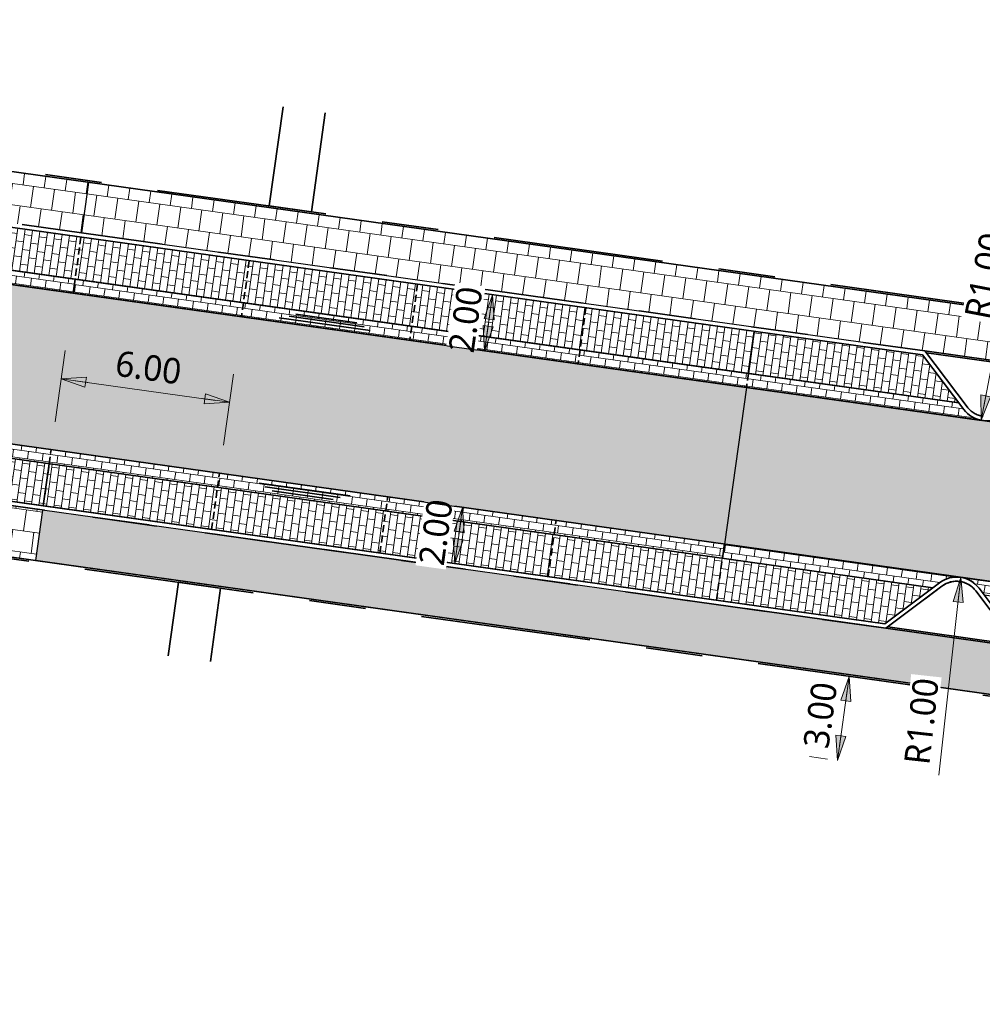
# Model space of a CAD drawing. Header units: metres. Extents: x 253823 to 255319, y 593130 to 593771.
# Tile 29 of 37: x 254113 to 254147, y 593374 to 593409. Entities that reach past the tile are written whole.
import ezdxf

# ---------------------------------------------------------------- set-up
doc = ezdxf.new("R2010")
doc.units = ezdxf.units.M
for name, pattern in [('DASHED2', [0.375, 0.25, -0.125]), ('VH-OPSLUITBAND_60X200', [12, 6, -2, 2, -2]), ('VH-TROTTOIRBAND_130-150', [15, 5, -2, 2, -2, 2, -2])]:
    doc.linetypes.add(name, pattern=pattern)
doc.layers.add('HULPLIJN ARCERING', color=6, linetype='Continuous', plot=False)
for name, color, linetype, lineweight in [('N-WE-VH-GOOT_BSS-G', 170, 'Continuous', 35), ('N-WE-VH-KANTOPSLUITING_OPSLUITBAND_60X200-G', 150, 'VH-OPSLUITBAND_60X200', 35), ('N-WE-VH-KANTOPSLUITING_TROTTOIRBAND_130 150-G', 210, 'VH-TROTTOIRBAND_130-150', 35), ('N-WE-VH-KANTVERHARDING-G', 2, 'Continuous', 35), ('N-WE-VH-VERHARDING_TEGEL-45MM DIK-A', 252, 'Continuous', 18), ('N-WE-VH-VERHARDING_TEGEL-G', 252, 'Continuous', 35), ('N-WE-VW-SCHEIDINGSLIJN_PARKEERVAK-G', 7, 'DASHED2', 35), ('X-XX-AL-M', 7, 'Continuous', 18)]:
    doc.layers.add(name, color=color, linetype=linetype, lineweight=lineweight)
doc.layers.add('N01-WE-VH-VERHARDING_BETONSTRAATSTEEN-ROODZWART NUANCE-KEPER-A', color=7, linetype='Continuous', lineweight=18, true_color=0xc63527)
doc.styles.add('Roelofs', font='segoeui.ttf', dxfattribs={"height": 1.8})
doc.dimstyles.new('Roelofs Standaard', dxfattribs={"dimtxt": 1.8, "dimasz": 1, "dimexe": 2, "dimexo": 2, "dimgap": 0.7, "dimtad": 1, "dimlfac": -1, "dimzin": 0, "dimdsep": 46, "dimtxsty": 'Roelofs', "dimblk": 'Pijl', "dimcen": 0, "dimdle": 2, "dimclrd": 256, "dimclre": 253, "dimclrt": 256, "dimazin": 0, "dimtfac": 1, "dimtofl": 0, "dimtmove": 0, "dimatfit": 3, "dimldrblk": 'Pijl', "dimfxl": 1, "dimtolj": 1, "dimtzin": 0, "dimlwd": 18, "dimlwe": 18, "dimarcsym": 0})
pattern_1 = [(262.02, (253985.4613487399, 593404.4237742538), (0.267248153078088, -0.7947977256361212), [0.75, -0.75]), (352.02, (253985.4613487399, 593404.4237742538), (0.1041205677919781, 0.7427374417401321), [])]
pattern_2 = [(262.02, (254112.5621670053, 593499.5524740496), (0.267248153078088, -0.7947977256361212), [0.75, -0.75]), (352.02, (254112.5621670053, 593499.5524740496), (0.1041205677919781, 0.7427374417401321), [])]
pattern_3 = [(262.025618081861, (87161.7411738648, 317192.6699023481), (0.223544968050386, -0.2963783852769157), [0.2625, -0.2625]), (352.025618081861, (87161.7411738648, 317192.6699023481), (0.03641670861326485, 0.2599616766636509), [])]
pattern_4 = [(172.025618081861, (87161.15285389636, 317189.8925961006), (-0.2963783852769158, -0.2235449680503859), [0.2625, -0.2625]), (262.025618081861, (87161.15285389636, 317189.8925961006), (0.2599616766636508, -0.03641670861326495), [])]

# ---------------------------------------------------------------- blocks, each defined once
blk = doc.blocks.new('Pijl')
h = blk.add_hatch(color=256)
h.paths.add_polyline_path([(2.220446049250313e-16, 0), (-1.75, 0.352142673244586), (-1.749922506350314, 1.310063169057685e-14)])
h.paths.add_polyline_path([(-1.749922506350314, 1.310063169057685e-14), (-1.749845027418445, -0.3520757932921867), (0, 0)])
for p, q in [((0, 0), (-1.75, 0.352142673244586)), ((-1.75, 0.352142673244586), (-1.749845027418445, -0.3520757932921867)), ((-1.901878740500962, 1.4210854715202e-14), (0, 0)), ((0, 0), (-1.749845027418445, -0.3520757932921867))]:
    blk.add_line(p, q)
blk = doc.blocks.new('*D185')
at = {"layer": 'Defpoints', "color": 0, "transparency": 16777216}
for p in [(254142.6160952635, 593385.8898646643), (254143.2573841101, 593385.8000515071), (254142.8415776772, 593382.8310875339)]:
    blk.add_point(p, dxfattribs=at)
at = {"layer": 'X-XX-AL-M', "color": 253, "lineweight": 18, "transparency": 16777216}
for p, q in [((254142.2670493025, 593385.9387489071), (254141.6257604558, 593386.0285620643)), ((254141.8512428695, 593382.969784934), (254141.2099540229, 593383.0595980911))]:
    blk.add_line(p, q, dxfattribs=at)
at = {"layer": 'X-XX-AL-M', "lineweight": 18, "transparency": 16777216}
blk.add_line((254142.2696375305, 593383.4160680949), (254142.5467465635, 593385.3946972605), dxfattribs=at)
at = {"layer": 'X-XX-AL-M', "lineweight": 18, "transparency": 16777216, "xscale": 0.5, "yscale": 0.5, "zscale": 0.5}
for p, rotation in [((254142.6160952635, 593385.8898646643), 82.02752258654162), ((254142.2002888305, 593382.9209006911), 262.0275225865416)]:
    blk.add_blockref('Pijl', p, dxfattribs=dict(at, rotation=rotation))
at = {"layer": 'X-XX-AL-M', "transparency": 16777216, "insert": (254141.6006962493, 593384.5184732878), "char_height": 0.9, "attachment_point": 5, "rotation": 82.02752258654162, "style": 'Roelofs', "bg_fill": 3, "box_fill_scale": 1.1, "bg_fill_color": 256, "bg_fill_true_color": 13158600, "bg_fill_transparency": 0}
blk.add_mtext('\\A1;3.00', dxfattribs=at)
blk = doc.blocks.new('*D144')
at = {"layer": 'Defpoints', "color": 0, "transparency": 16777216}
for p in [(254146.4862467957, 593387.2251330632), (254146.2365914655, 593385.4425303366)]:
    blk.add_point(p, dxfattribs=at)
at = {"layer": 'X-XX-AL-M', "color": 253, "lineweight": 18, "transparency": 16777216}
for p, q in [((254147.4765816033, 593387.0864356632), (254150.6494084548, 593386.6420780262)), ((254147.2269262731, 593385.3038329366), (254150.3997531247, 593384.8594752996))]:
    blk.add_line(p, q, dxfattribs=at)
at = {"layer": 'X-XX-AL-M', "lineweight": 18, "transparency": 16777216}
blk.add_line((254149.5897249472, 593386.2856080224), (254149.478767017, 593385.4933401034), dxfattribs=at)
at = {"layer": 'X-XX-AL-M', "lineweight": 18, "transparency": 16777216, "xscale": 0.5, "yscale": 0.5, "zscale": 0.5}
for p, rotation in [((254149.6590736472, 593386.7807754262), 82.02752258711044), ((254149.409418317, 593384.9981726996), 262.0275225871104)]:
    blk.add_blockref('Pijl', p, dxfattribs=dict(at, rotation=rotation))
at = {"layer": 'X-XX-AL-M', "transparency": 16777216, "insert": (254148.7242639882, 593386.0029128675), "char_height": 0.9, "attachment_point": 5, "rotation": 82.02752258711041, "style": 'Roelofs', "bg_fill": 3, "box_fill_scale": 1.1, "bg_fill_color": 256, "bg_fill_true_color": 13158600, "bg_fill_transparency": 0}
blk.add_mtext('\\A1;1.80', dxfattribs=at)
at = {"layer": 'Defpoints', "color": 0, "transparency": 16777216}
blk.add_point((254149.409418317, 593384.9981726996), dxfattribs=at)
blk = doc.blocks.new('*D21')
at = {"layer": 'Defpoints', "color": 0, "transparency": 16777216}
for p in [(254146.5567032, 593389.386314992), (254146.4469836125, 593388.3923524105)]:
    blk.add_point(p, dxfattribs=at)
at = {"layer": 'X-XX-AL-M', "lineweight": 18, "transparency": 16777216}
blk.add_line((254145.785027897, 593382.3956181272), (254146.5018434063, 593388.8893337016), dxfattribs=at)
at = {"layer": 'X-XX-AL-M', "lineweight": 18, "transparency": 16777216, "xscale": 0.5, "yscale": 0.5, "zscale": 0.5, "rotation": 83.7008487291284}
blk.add_blockref('Pijl', (254146.5567032, 593389.386314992), dxfattribs=at)
at = {"layer": 'X-XX-AL-M', "transparency": 16777216, "insert": (254145.1726154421, 593384.3020413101), "char_height": 0.9, "attachment_point": 5, "rotation": 83.7008487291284, "style": 'Roelofs', "bg_fill": 3, "box_fill_scale": 1.1, "bg_fill_color": 256, "bg_fill_true_color": 13158600, "bg_fill_transparency": 0}
blk.add_mtext('\\A1;R1.00', dxfattribs=at)
blk = doc.blocks.new('*D196')
at = {"layer": 'Defpoints', "color": 0, "transparency": 16777216}
for p in [(254126.3268529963, 593392.2254211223), (254128.9710354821, 593391.8543364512), (254126.0489035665, 593390.2448784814)]:
    blk.add_point(p, dxfattribs=at)
at = {"layer": 'X-XX-AL-M', "color": 253, "lineweight": 18, "transparency": 16777216}
for p, q in [((254127.3171484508, 593392.0864430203), (254129.9613309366, 593391.7153583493)), ((254127.0391990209, 593390.1059003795), (254129.6833815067, 593389.7348157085))]:
    blk.add_line(p, q, dxfattribs=at)
at = {"layer": 'X-XX-AL-M', "lineweight": 18, "transparency": 16777216}
blk.add_line((254128.7625751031, 593390.3689415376), (254128.9015464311, 593391.359188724), dxfattribs=at)
at = {"layer": 'X-XX-AL-M', "lineweight": 18, "transparency": 16777216, "xscale": 0.5, "yscale": 0.5, "zscale": 0.5}
for p, rotation in [((254128.9710354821, 593391.8543364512), 82.01128226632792), ((254128.6930860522, 593389.8737938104), 262.0112822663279)]:
    blk.add_blockref('Pijl', p, dxfattribs=dict(at, rotation=rotation))
at = {"layer": 'X-XX-AL-M', "transparency": 16777216, "insert": (254128.0245970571, 593390.9773846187), "char_height": 0.9, "attachment_point": 5, "rotation": 82.01128226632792, "style": 'Roelofs', "bg_fill": 3, "box_fill_scale": 1.1, "bg_fill_color": 256, "bg_fill_true_color": 13158600, "bg_fill_transparency": 0}
blk.add_mtext('\\A1;2.00', dxfattribs=at)
blk = doc.blocks.new('*D197')
at = {"layer": 'Defpoints', "color": 0, "transparency": 16777216}
for p in [(254127.3807262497, 593399.7388250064), (254130.0244233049, 593399.3685528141), (254127.1033169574, 593397.7581574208)]:
    blk.add_point(p, dxfattribs=at)
at = {"layer": 'X-XX-AL-M', "color": 253, "lineweight": 18, "transparency": 16777216}
for p, q in [((254128.3710600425, 593399.6001203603), (254131.0147570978, 593399.2298481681)), ((254128.0936507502, 593397.6194527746), (254130.7373478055, 593397.2491805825))]:
    blk.add_line(p, q, dxfattribs=at)
at = {"layer": 'X-XX-AL-M', "lineweight": 18, "transparency": 16777216}
blk.add_line((254129.8163663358, 593397.8830521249), (254129.9550709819, 593398.8733859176), dxfattribs=at)
at = {"layer": 'X-XX-AL-M', "lineweight": 18, "transparency": 16777216, "xscale": 0.5, "yscale": 0.5, "zscale": 0.5}
for p, rotation in [((254130.0244233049, 593399.3685528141), 82.02710336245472), ((254129.7470140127, 593397.3878852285), 262.0271033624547)]:
    blk.add_blockref('Pijl', p, dxfattribs=dict(at, rotation=rotation))
at = {"layer": 'X-XX-AL-M', "transparency": 16777216, "insert": (254129.0782236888, 593398.4913155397), "char_height": 0.9, "attachment_point": 5, "rotation": 82.02710336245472, "style": 'Roelofs', "bg_fill": 3, "box_fill_scale": 1.1, "bg_fill_color": 256, "bg_fill_true_color": 13158600, "bg_fill_transparency": 0}
blk.add_mtext('\\A1;2.00', dxfattribs=at)
blk = doc.blocks.new('*D198')
at = {"layer": 'Defpoints', "color": 0, "transparency": 16777216}
for p in [(254120.7372297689, 593395.5685496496), (254114.4433141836, 593393.893205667), (254120.3850869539, 593393.0593373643)]:
    blk.add_point(p, dxfattribs=at)
at = {"layer": 'X-XX-AL-M', "color": 253, "lineweight": 18, "transparency": 16777216}
for p, q in [((254114.5822922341, 593394.8835011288), (254114.9344350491, 593397.392713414)), ((254120.5240650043, 593394.049632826), (254120.8762078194, 593396.5588451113))]:
    blk.add_line(p, q, dxfattribs=at)
at = {"layer": 'X-XX-AL-M', "lineweight": 18, "transparency": 16777216}
blk.add_line((254115.2906047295, 593396.332928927), (254120.242082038, 593395.6380386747), dxfattribs=at)
at = {"layer": 'X-XX-AL-M', "lineweight": 18, "transparency": 16777216, "xscale": 0.5, "yscale": 0.5, "zscale": 0.5}
for p, rotation in [((254114.7954569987, 593396.4024179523), 172.0112852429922), ((254120.7372297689, 593395.5685496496), 352.0112852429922)]:
    blk.add_blockref('Pijl', p, dxfattribs=dict(at, rotation=rotation))
at = {"layer": 'X-XX-AL-M', "transparency": 16777216, "insert": (254117.8796628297, 593396.7929475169), "char_height": 0.9, "attachment_point": 5, "rotation": 352.0112852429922, "style": 'Roelofs', "bg_fill": 3, "box_fill_scale": 1.1, "bg_fill_color": 256, "bg_fill_true_color": 13158600, "bg_fill_transparency": 0}
blk.add_mtext('\\A1;6.00', dxfattribs=at)
blk = doc.blocks.new('SVH-GOOT_SYMBOOL-SO')
at = {"color": 7, "linetype": 'Continuous'}
for p, q in [((0.1999999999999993, 3.125), (0.1999999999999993, -3.359)), ((-0.2059999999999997, 2.137), (-0.2059999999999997, -2.217)), ((0, 2.669), (0, -2.669))]:
    blk.add_line(p, q, dxfattribs=at)
blk = doc.blocks.new('*D214')
at = {"layer": 'Defpoints', "color": 0, "transparency": 16777216}
for p in [(254147.458907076, 593395.9169448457), (254147.2711502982, 593394.9347293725)]:
    blk.add_point(p, dxfattribs=at)
at = {"layer": 'X-XX-AL-M', "lineweight": 18, "transparency": 16777216}
blk.add_line((254148.560141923, 593401.6778548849), (254147.3650286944, 593395.4258371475), dxfattribs=at)
at = {"layer": 'X-XX-AL-M', "lineweight": 18, "transparency": 16777216, "xscale": 0.5, "yscale": 0.5, "zscale": 0.5, "rotation": 259.1780979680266}
blk.add_blockref('Pijl', (254147.2711502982, 593394.9347293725), dxfattribs=at)
at = {"layer": 'X-XX-AL-M', "transparency": 16777216, "insert": (254147.4136337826, 593400.0362040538), "char_height": 0.9, "attachment_point": 5, "rotation": 79.17809796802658, "style": 'Roelofs', "bg_fill": 3, "box_fill_scale": 1.1, "bg_fill_color": 256, "bg_fill_true_color": 13158600, "bg_fill_transparency": 0}
blk.add_mtext('\\A1;R1.00', dxfattribs=at)

msp = doc.modelspace()

# ---------------------------------------------------------------- hatches: boundary and pattern name
at = {"layer": 'N-WE-VH-VERHARDING_TEGEL-45MM DIK-A'}
h = msp.add_hatch(dxfattribs=at)
h.set_pattern_fill('AVH-TEGEL_300X300_HALFST-SO', color=149, scale=5, angle=262.02, pattern_type=2)
h.set_pattern_definition(pattern_2)
edge = h.paths.add_edge_path()
edge.add_line((254117.1286104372, 593413.0547687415), (254096.7802476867, 593415.7070249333))
edge.add_line((254096.7802476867, 593415.7070249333), (254096.5659661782, 593414.4196565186))
edge.add_line((254096.5659661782, 593414.4196565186), (254094.5511666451, 593412.9799098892))
edge.add_arc((254095.0453564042, 593412.2883345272), 0.8499999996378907, 125.5490516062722, 170.5490516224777)
edge.add_line((254094.2068938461, 593412.4279072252), (254094.798749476, 593412.3293835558))
edge.add_line((254094.798749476, 593412.3293835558), (254094.5425888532, 593410.7905587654))
edge.add_line((254094.5425888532, 593410.7905587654), (254093.9507350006, 593410.8890817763))
edge.add_line((254093.9507350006, 593410.8890817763), (254093.4116340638, 593407.652832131))
edge.add_arc((254098.1958027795, 593406.8564467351), 4.849999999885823, 170.5490516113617, 262.0275225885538)
edge.add_line((254097.5231203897, 593402.0533229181), (254097.6067037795, 593402.6472727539))
edge.add_line((254097.6067037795, 593402.6472727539), (254099.1516088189, 593402.4307590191))
edge.add_line((254099.1516088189, 593402.4307590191), (254099.0684085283, 593401.8368268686))
edge.add_line((254099.0684085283, 593401.8368268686), (254106.9072371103, 593400.7382537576))
edge.add_arc((254107.0251360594, 593401.5800374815), 0.8500000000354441, 262.0271033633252, 307.0271033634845)
edge.add_line((254107.5369998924, 593400.9014393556), (254109.513992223, 593402.3926767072))
edge.add_line((254109.513992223, 593402.3926767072), (254115.5158453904, 593401.552280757))
edge.add_line((254115.5158453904, 593401.552280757), (254117.1286104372, 593413.0547687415))
h.paths.add_polyline_path([(254117.1286104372, 593413.0547687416), (254098.5659016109, 593415.4742783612), (254096.9831341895, 593405.9660347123), (254115.7658698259, 593403.3354934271)])
h = msp.add_hatch(dxfattribs=at)
h.set_pattern_fill('AVH-TEGEL_300X300_HALFST-SO', color=149, scale=5, angle=262.02, pattern_type=2)
h.set_pattern_definition(pattern_2)
h.paths.add_polyline_path([(254115.7658423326, 593403.3352973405), (254115.5158157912, 593401.5520696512), (254145.2890754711, 593397.3820683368), (254149.9471959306, 593396.7291562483), (254149.9477579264, 593396.7295801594), (254179.7182721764, 593392.5603191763), (254179.9683421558, 593394.3436717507)])
h = msp.add_hatch(dxfattribs=at)
h.set_pattern_fill('AVH-TEGEL_300X300_HALFST-SO', color=149, scale=5, angle=262.02, pattern_type=2)
h.set_pattern_definition(pattern_1)
edge = h.paths.add_edge_path()
edge.add_line((254113.8935238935, 593389.9816347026), (254114.1434581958, 593391.7642045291))
edge.add_line((254114.1434581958, 593391.7642045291), (254108.1412095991, 593392.6065749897))
edge.add_line((254108.1412095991, 593392.6065749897), (254106.6505182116, 593394.5839790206))
edge.add_arc((254105.9713160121, 593394.0717839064), 0.8506817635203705, 37.02041589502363, 82.89318464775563)
edge.add_line((254106.0765619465, 593394.9159300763), (254096.0890931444, 593396.3175912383))
edge.add_line((254096.0890931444, 593396.3175912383), (254094.8771552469, 593389.0364773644))
edge.add_line((254094.8771552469, 593389.0364773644), (254096.9488054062, 593388.745736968))
edge.add_line((254096.9488054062, 593388.745736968), (254097.4462006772, 593392.2898918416))
edge.add_line((254097.4462006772, 593392.2898918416), (254113.8935238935, 593389.9816347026))
h = msp.add_hatch(dxfattribs=at)
h.set_pattern_fill('AVH-TEGEL_300X300_HALFST-SO', color=149, scale=5, angle=262.02, pattern_type=2)
h.set_pattern_definition(pattern_1)
edge = h.paths.add_edge_path()
edge.add_line((254189.6279745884, 593383.189266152), (254186.954368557, 593383.565532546))
edge.add_arc((254186.8361903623, 593382.7237879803), 0.8499999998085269, 82.00809615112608, 127.0112822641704)
edge.add_line((254186.3245139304, 593383.4025274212), (254184.3471098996, 593381.9118360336))
edge.add_line((254184.3471098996, 593381.9118360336), (254114.143460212, 593391.7642189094))
edge.add_line((254114.143460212, 593391.7642189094), (254113.8935238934, 593389.9816347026))
edge.add_line((254113.8935238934, 593389.9816347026), (254188.9050817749, 593379.4543311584))
edge.add_line((254188.9050817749, 593379.4543311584), (254185.2180250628, 593357.3020815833))
edge.add_line((254185.2180250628, 593357.3020815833), (254186.9957490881, 593357.0194708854))
edge.add_line((254186.9957490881, 593357.0194708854), (254190.6881926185, 593379.204085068))
edge.add_line((254190.6881926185, 593379.204085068), (254194.4243878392, 593378.6797383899))
edge.add_arc((254188.7135880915, 593377.4111698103), 5.850000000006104, 12.52404607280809, 81.00748790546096)
at = {"layer": 'N01-WE-VH-VERHARDING_BETONSTRAATSTEEN-ROODZWART NUANCE-KEPER-A'}
h = msp.add_hatch(dxfattribs=at)
h.set_pattern_fill('AVH-BSS_KEIFORMAAT_HALFST-SO', color=256, scale=5, angle=351.993961, pattern_type=2)
h.set_pattern_definition([(351.993961, (254107.8618507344, 593400.9585856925), (0.2965018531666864, 0.223381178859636), [0.2625, -0.2625]), (81.99396100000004, (254107.8618507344, 593400.9585856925), (-0.2599415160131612, 0.0365603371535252), [])])
h.paths.add_polyline_path([(254139.2647317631, 593398.0743692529), (254109.5547179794, 593402.2355086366), (254107.8618507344, 593400.9585856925), (254139.0554684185, 593396.5895772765)])
h = msp.add_hatch(dxfattribs=at)
h.set_pattern_fill('AVH-BSS_KEIFORMAAT_HALFST-SO', color=256, scale=5, angle=90, pattern_type=2)
h.set_pattern_definition(pattern_3)
edge = h.paths.add_edge_path()
edge.add_line((254107.8618507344, 593400.9585856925), (254107.6273288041, 593400.7816867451))
edge.add_arc((254107.0251360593, 593401.5800374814), 1.000000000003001, 264.4020057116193, 307.0271033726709, ccw=False)
edge.add_line((254106.9275879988, 593400.584806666), (254115.2174035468, 593399.4237476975))
edge.add_line((254115.2174035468, 593399.4237476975), (254115.286792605, 593399.9186411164))
edge.add_line((254115.286792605, 593399.9186411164), (254107.8618507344, 593400.9585856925))
h = msp.add_hatch(dxfattribs=at)
h.set_pattern_fill('AVH-BSS_KEIFORMAAT_HALFST-SO', color=256, scale=5, angle=90, pattern_type=2)
h.set_pattern_definition(pattern_3)
edge = h.paths.add_edge_path()
edge.add_line((254115.286792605, 593399.9186411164), (254115.2194305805, 593399.4234637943))
edge.add_line((254115.2194305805, 593399.4234637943), (254147.2885229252, 593394.931567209))
edge.add_arc((254147.4589070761, 593395.916944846), 0.9999999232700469, 217.0271033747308, 260.18984409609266, ccw=False)
edge.add_line((254146.6605564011, 593395.3147521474), (254146.4837385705, 593395.549166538))
edge.add_line((254146.4837385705, 593395.549166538), (254115.286792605, 593399.9186411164))
h = msp.add_hatch(dxfattribs=at)
h.set_pattern_fill('AVH-BSS_KEIFORMAAT_HALFST-SO', color=256, scale=5, pattern_type=2)
h.set_pattern_definition(pattern_4)
h.paths.add_polyline_path([(254145.2067344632, 593397.242141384), (254139.2647317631, 593398.0743692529), (254139.0567489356, 593396.589397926), (254146.4837385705, 593395.549166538)])
h = msp.add_hatch(dxfattribs=at)
h.set_pattern_fill('AVH-BSS_KEIFORMAAT_HALFST-SO', color=256, scale=5, angle=90, pattern_type=2)
h.set_pattern_definition([(262.025618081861, (87161.55338482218, 317189.7427241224), (0.223544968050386, -0.2963783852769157), [0.2625, -0.2625]), (352.025618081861, (87161.55338482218, 317189.7427241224), (0.03641670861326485, 0.2599616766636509), [])])
edge = h.paths.add_edge_path()
edge.add_arc((254105.9717787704, 593394.0723025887), 1.000000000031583, 37.01128226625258, 82.09465704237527, ccw=False)
edge.add_line((254106.77029576, 593394.6742748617), (254106.9466102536, 593394.4403934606))
edge.add_line((254106.9466102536, 593394.4403934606), (254138.140169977, 593390.0626885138))
edge.add_line((254138.140169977, 593390.0626885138), (254138.2096080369, 593390.557843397))
edge.add_line((254138.2096080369, 593390.557843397), (254106.109315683, 593395.0627992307))
h = msp.add_hatch(dxfattribs=at)
h.set_pattern_fill('AVH-BSS_KEIFORMAAT_HALFST-SO', color=256, scale=5, pattern_type=2)
h.set_pattern_definition(pattern_4)
h.paths.add_polyline_path([(254114.3725657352, 593393.3982346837), (254106.9466102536, 593394.4403934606), (254108.2235853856, 593392.7464843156), (254114.164287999, 593391.9127658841)])
h = msp.add_hatch(dxfattribs=at)
h.set_pattern_fill('AVH-BSS_KEIFORMAAT_HALFST-SO', color=256, scale=5, pattern_type=2)
h.set_pattern_definition(pattern_4)
h.paths.add_polyline_path([(254145.5681314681, 593389.0202482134), (254114.3738251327, 593393.3980579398), (254114.1653581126, 593391.9126157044), (254143.8742217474, 593387.7432726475)])
h = msp.add_hatch(dxfattribs=at)
h.set_pattern_fill('AVH-BSS_KEIFORMAAT_HALFST-SO', color=256, scale=5, angle=90, pattern_type=2)
h.set_pattern_definition([(262.025618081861, (87162.02103146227, 317191.9473865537), (0.223544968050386, -0.2963783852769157), [0.2625, -0.2625]), (352.025618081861, (87162.02103146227, 317191.9473865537), (0.03641670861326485, 0.2599616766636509), [])])
edge = h.paths.add_edge_path()
edge.add_line((254138.210405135, 593390.5577315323), (254138.1409160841, 593390.0625838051))
edge.add_line((254138.1409160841, 593390.0625838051), (254145.5681314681, 593389.0202482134))
edge.add_line((254145.5681314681, 593389.0202482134), (254145.8020122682, 593389.1965622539))
edge.add_arc((254146.40398456, 593388.3980452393), 1.000000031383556, 82.06963527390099, 127.01128226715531, ccw=False)
edge.add_line((254146.5419540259, 593389.3884817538), (254138.210405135, 593390.5577315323))
h = msp.add_hatch(dxfattribs=at)
h.set_pattern_fill('AVH-BSS_KEIFORMAAT_HALFST-SO', color=256, scale=5, angle=90, pattern_type=2)
h.set_pattern_definition([(262.025618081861, (87162.18964569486, 317192.574747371), (0.223544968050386, -0.2963783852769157), [0.2625, -0.2625]), (352.025618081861, (87162.18964569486, 317192.574747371), (0.03641670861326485, 0.2599616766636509), [])])
edge = h.paths.add_edge_path()
edge.add_arc((254146.4039845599, 593388.3980452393), 1.000000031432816, 37.01128227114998, 82.06963326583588, ccw=False)
edge.add_line((254147.2025015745, 593389.0000175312), (254147.3788155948, 593388.766136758))
edge.add_line((254147.3788155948, 593388.766136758), (254178.5723722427, 593384.3884322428))
edge.add_line((254178.5723722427, 593384.3884322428), (254178.641805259, 593384.8835878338))
edge.add_line((254178.641805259, 593384.8835878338), (254146.5419540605, 593389.388481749))

# ---------------------------------------------------------------- linework, layer by layer
at = {"layer": 'HULPLIJN ARCERING', "flags": 128}
for points in [[(254115.7658423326, 593403.3352973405), (254115.5158157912, 593401.5520696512), (254145.2890754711, 593397.3820683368), (254149.9471959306, 593396.7291562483), (254149.9477579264, 593396.7295801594), (254179.7182721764, 593392.5603191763), (254179.9683421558, 593394.3436717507)], [(254139.2647317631, 593398.0743692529), (254109.5547179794, 593402.2355086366), (254107.8618507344, 593400.9585856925), (254139.0554684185, 593396.5895772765)], [(254145.2067344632, 593397.242141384), (254139.2647317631, 593398.0743692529), (254139.0567489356, 593396.589397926), (254146.4837385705, 593395.549166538)], [(254114.3725657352, 593393.3982346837), (254106.9466102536, 593394.4403934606), (254108.2235853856, 593392.7464843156), (254114.164287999, 593391.9127658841)], [(254145.5681314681, 593389.0202482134), (254114.3738251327, 593393.3980579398), (254114.1653581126, 593391.9126157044), (254143.8742217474, 593387.7432726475)]]:
    msp.add_lwpolyline(points, close=True, dxfattribs=at)
at = {"layer": 'HULPLIJN ARCERING'}
msp.add_lwpolyline([(254187.7540310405, 593389.2639288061, -0.1989123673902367), (254187.0943849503, 593389.6520698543), (254185.640563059, 593391.5794590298), (254149.9889566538, 593396.572768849), (254148.0610998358, 593395.118594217, -0.4142136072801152), (254146.6605563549, 593395.3147522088), (254145.2067344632, 593397.242141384), (254109.5547179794, 593402.2355086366), (254107.6273288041, 593400.7816867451, -0.1989123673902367), (254106.8864314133, 593400.5897036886)], format="xyb", dxfattribs=at)
at = {"layer": 'HULPLIJN ARCERING', "flags": 128}
for points in [[(254107.8618507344, 593400.9585856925), (254107.6273288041, 593400.7816867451, -0.1881616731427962), (254106.9275879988, 593400.584806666), (254115.2174035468, 593399.4237476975), (254115.286792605, 593399.9186411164)], [(254115.286792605, 593399.9186411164), (254115.2194305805, 593399.4234637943), (254147.2885229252, 593394.931567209, -0.1905917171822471), (254146.6605564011, 593395.3147521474), (254146.4837385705, 593395.549166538)], [(254155.6517846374, 593393.7602006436), (254147.3520197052, 593394.9226737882, -0.01603326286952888), (254147.2885229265, 593394.9315672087), (254138.9873966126, 593396.0942310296), (254138.9873224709, 593396.0937016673), (254138.2104046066, 593390.5577316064), (254154.8747227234, 593388.2190607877)], [(254106.109315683, 593395.0627992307, -0.1992905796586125), (254106.77029576, 593394.6742748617), (254106.9466102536, 593394.4403934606), (254138.140169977, 593390.0626885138), (254138.2096080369, 593390.557843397)], [(254189.6279745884, 593383.189266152), (254186.954368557, 593383.565532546, 0.1989268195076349), (254186.3245139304, 593383.4025274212), (254184.3471098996, 593381.9118360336), (254114.143460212, 593391.7642189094), (254113.8935238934, 593389.9816347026), (254188.9050817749, 593379.4543311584), (254185.2180250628, 593357.3020815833), (254186.9957490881, 593357.0194708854), (254190.6881926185, 593379.204085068), (254194.4243878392, 593378.6797383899, 0.3080387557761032)], [(254138.210405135, 593390.5577315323), (254138.1409160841, 593390.0625838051), (254145.5681314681, 593389.0202482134), (254145.8020122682, 593389.1965622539, -0.198647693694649), (254146.5419540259, 593389.3884817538)], [(254146.5419540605, 593389.388481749, -0.1991770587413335), (254147.2025015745, 593389.0000175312), (254147.3788155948, 593388.766136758), (254178.5723722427, 593384.3884322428), (254178.641805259, 593384.8835878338)]]:
    msp.add_lwpolyline(points, format="xyb", close=True, dxfattribs=at)
at = {"layer": 'N-WE-VH-GOOT_BSS-G', "flags": 128}
for points in [[(254146.4837385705, 593395.549166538), (254107.8138722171, 593400.9653056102)], [(254187.7540310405, 593389.2639288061), (254106.9275879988, 593400.5848066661)], [(254186.9751684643, 593383.7140834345), (254106.1122023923, 593395.0623941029)], [(254145.5681314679, 593389.0202482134), (254106.9466102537, 593394.4403934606)]]:
    msp.add_lwpolyline(points, dxfattribs=at)
at = {"layer": 'N-WE-VH-KANTOPSLUITING_OPSLUITBAND_60X200-G', "flags": 128}
for points in [[(254183.6466204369, 593494.4073431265), (254182.9748225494, 593489.6170697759), (254112.6117496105, 593499.4849333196), (254097.0527744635, 593406.016667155), (254191.4194960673, 593392.8005115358)], [(254145.3402185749, 593397.3152230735), (254149.8810638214, 593396.6792730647)], [(254174.373618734, 593292.513232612), (254188.8357905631, 593379.4034676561), (254097.5552201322, 593392.2140037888)], [(254148.5224229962, 593386.9999591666), (254143.9825525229, 593387.6370955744)]]:
    msp.add_lwpolyline(points, dxfattribs=at)
at = {"layer": 'N-WE-VH-KANTOPSLUITING_TROTTOIRBAND_130 150-G', "flags": 128}
for points in [[(254099.0683861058, 593401.8366667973), (254106.9072371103, 593400.7382537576, 0.1989123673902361), (254107.5369998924, 593400.9014393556), (254109.513992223, 593402.3926767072), (254145.2890754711, 593397.3820683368)], [(254147.341008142, 593395.0751612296, -0.1989123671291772), (254146.7803089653, 593395.4050811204), (254145.2890756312, 593397.3820681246)], [(254106.0899101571, 593394.9140537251, -0.198912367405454), (254106.6505182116, 593394.5839790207), (254108.1412095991, 593392.6065749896), (254143.9149041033, 593387.5860933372), (254145.8923081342, 593389.0767847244, -0.414213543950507), (254147.0827240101, 593388.9097217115), (254148.5734153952, 593386.9323176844), (254184.3471098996, 593381.9118360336), (254186.3245139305, 593383.4025274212, -0.1989115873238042), (254186.9543192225, 593383.565539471), (254189.5269321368, 593383.2043529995, -0.4149208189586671), (254194.5047908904, 593376.5838427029), (254192.2489909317, 593360.793480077), (254191.8553321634, 593358.133071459), (254191.0364226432, 593352.5881863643)], [(254143.9149092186, 593387.5860971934), (254108.1412095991, 593392.6065749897), (254106.6505182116, 593394.5839790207, 0.1989123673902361), (254106.0899101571, 593394.914053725)], [(254146.5221159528, 593389.2397964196, 0.1989123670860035), (254145.8923081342, 593389.0767847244), (254143.9149094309, 593387.5860973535)], [(254146.5221159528, 593389.2397964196, -0.1989123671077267), (254147.0827240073, 593388.9097217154), (254148.5734113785, 593386.9323230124)]]:
    msp.add_lwpolyline(points, format="xyb", dxfattribs=at)
at = {"layer": 'N-WE-VH-KANTVERHARDING-G'}
msp.add_lwpolyline([(254112.5621670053, 593499.5524740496), (254096.9834791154, 593405.965786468), (254191.470592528, 593392.7327698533), (254205.1559922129, 593490.4286613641, 0.08943042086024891), (254203.3470402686, 593491.1131259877), (254183.5957831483, 593494.4768648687), (254182.9237369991, 593489.6848212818)], format="xyb", close=True, dxfattribs=at)
for points in [[(254112.5621670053, 593499.5524740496), (254096.9834791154, 593405.965786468), (254191.470592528, 593392.7327698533)], [(254145.2894996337, 593397.3815060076), (254149.9481819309, 593396.7290180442)], [(254174.4131208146, 593292.3850070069), (254188.9050817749, 593379.4543311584), (254097.4462006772, 593392.2898918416)], [(254148.5734113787, 593386.9323230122), (254143.9149094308, 593387.5860973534)]]:
    msp.add_lwpolyline(points, dxfattribs=at)
for points in [[(254187.7540310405, 593389.2639288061, -0.1989123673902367), (254187.0943849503, 593389.6520698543), (254185.640563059, 593391.5794590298), (254149.9889566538, 593396.572768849), (254148.0610998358, 593395.118594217, -0.4142136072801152), (254146.6605563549, 593395.3147522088), (254145.2067344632, 593397.242141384), (254109.5547179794, 593402.2355086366), (254107.6273288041, 593400.7816867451, -0.1989123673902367), (254106.8864314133, 593400.5897036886)], [(254106.1107568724, 593395.0625980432, -0.1989123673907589), (254106.7702957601, 593394.6742748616), (254108.2235853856, 593392.7464843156), (254143.8742217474, 593387.7432726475), (254145.8020122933, 593389.1965622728, -0.414213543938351), (254147.2025015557, 593389.0000175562), (254148.6557911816, 593387.0722270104), (254184.3064275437, 593382.0690153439), (254186.2342180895, 593383.5223049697, -0.1989115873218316), (254186.9751654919, 593383.7140838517, -0.1989115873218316)]]:
    msp.add_lwpolyline(points, format="xyb", dxfattribs=at)
at = {"layer": 'N-WE-VH-VERHARDING_TEGEL-G', "color": 1}
for points in [[(254124.1214240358, 593405.7969256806), (254123.6294075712, 593402.2945825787), (254122.143905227, 593402.5026286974), (254122.6355708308, 593406.0024742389)], [(254118.5788285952, 593386.6103763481), (254118.9427058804, 593389.212432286), (254120.428148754, 593389.0039616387), (254120.0658168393, 593386.4129565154)]]:
    msp.add_lwpolyline(points, dxfattribs=at)
at = {"layer": 'N-WE-VW-SCHEIDINGSLIJN_PARKEERVAK-G'}
for points in [[(254115.4967207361, 593401.4032807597), (254115.2193114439, 593399.4226131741)], [(254121.4387234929, 593400.571052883), (254121.1613142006, 593398.5903852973)], [(254127.3807262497, 593399.7388250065), (254127.1033169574, 593397.7581574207)], [(254133.3227290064, 593398.9065971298), (254133.0453197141, 593396.9259295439)], [(254139.2647317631, 593398.0743692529), (254138.9873224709, 593396.0937016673)], [(254114.1653581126, 593391.9126157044), (254114.4433143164, 593393.8932066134)], [(254120.1071308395, 593391.0787470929), (254120.3850870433, 593393.059338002)], [(254126.0489035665, 593390.2448784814), (254126.3268597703, 593392.2254693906)], [(254131.9906762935, 593389.41100987), (254132.2686324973, 593391.3916007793)], [(254137.9324490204, 593388.5771412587), (254138.2104052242, 593390.5577321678)]]:
    msp.add_lwpolyline(points, dxfattribs=at)

# ---------------------------------------------------------------- block references
at = {"layer": 'N-WE-VH-GOOT_BSS-G', "xscale": 0.5, "yscale": 0.5, "zscale": 0.5}
for p, rotation in [((254124.167031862, 593398.4221412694), 262.01), ((254123.3213437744, 593392.3956493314), 82.00999999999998)]:
    msp.add_blockref('SVH-GOOT_SYMBOOL-SO', p, dxfattribs=dict(at, rotation=rotation))

# ---------------------------------------------------------------- next in the draw order: dimensions: what is measured, and where the dimension line sits
at = {"layer": 'X-XX-AL-M'}
for center, mpoint, picture, middle in [((254147.458907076, 593395.9169448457), (254147.2711502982, 593394.9347293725), '*D214', (254148.2169751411, 593399.8826402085)), ((254146.4469836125, 593388.3923524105), (254146.5567032, 593389.386314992), '*D21', (254145.9855645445, 593384.2123030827))]:
    dim = msp.add_radius_dim(center=center, mpoint=mpoint, dimstyle='Roelofs Standaard', override={"dimtfill": 1}, dxfattribs=at)
    dim.commit()
    dim.dimension.update_dxf_attribs({"geometry": picture, "text_midpoint": middle, "dimtype": 164})
for base, p1, p2, angle, picture, middle in [((254130.0244233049, 593399.3685528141), (254127.1033169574, 593397.7581574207), (254127.3807262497, 593399.7388250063), 82.0271033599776, '*D197', (254129.8857186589, 593398.3782190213)), ((254128.9710354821, 593391.8543364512), (254126.0489035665, 593390.2448784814), (254126.3268529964, 593392.2254211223), 82.01128226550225, '*D196', (254128.8320607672, 593390.8640651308)), ((254142.6160952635, 593385.8898646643), (254142.8415776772, 593382.831087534), (254143.2573841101, 593385.8000515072), 82.02752258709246, '*D185', (254142.408192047, 593384.4053826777))]:
    dim = msp.add_linear_dim(base=base, p1=p1, p2=p2, angle=angle, dimstyle='Roelofs Standaard', override={"dimtfill": 1}, dxfattribs=at)
    dim.commit()
    dim.dimension.update_dxf_attribs({"geometry": picture, "text_midpoint": middle, "dimtype": 161})
dim = msp.add_aligned_dim(p1=(254114.4433141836, 593393.893205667), p2=(254120.3850869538, 593393.0593373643), distance=2.5338016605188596, dimstyle='Roelofs Standaard', override={"dimtfill": 1}, dxfattribs=at)
dim.commit()
dim.dimension.update_dxf_attribs({"geometry": '*D198', "text_midpoint": (254117.8796628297, 593396.7929475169)})

# ---------------------------------------------------------------- next in the draw order: dimensions: what is measured, and where the dimension line sits
dim = msp.add_linear_dim(base=(254149.409418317, 593384.9981726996), p1=(254146.4862467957, 593387.2251330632), p2=(254146.2365914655, 593385.4425303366), angle=262.02752258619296, dimstyle='Roelofs Standaard', override={"dimtfill": 1}, dxfattribs=at)
dim.commit()
dim.dimension.update_dxf_attribs({"geometry": '*D144', "text_midpoint": (254149.5342459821, 593385.889474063), "dimtype": 161})

# ---------------------------------------------------------------- next in the draw order: hatches: boundary and pattern name
at = {"layer": 'N-WE-VH-VERHARDING_TEGEL-45MM DIK-A'}
h = msp.add_hatch(dxfattribs=at)
h.set_pattern_fill('AVH-TEGEL_300X300_HALFST-SO', color=256, scale=5, angle=226.76, pattern_type=2)
h.set_pattern_definition([(226.76, (254809.8196349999, 593427.3387152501), (-0.2406079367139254, -0.8032638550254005), [0.75, -0.75]), (316.7599999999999, (254809.8196349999, 593427.3387152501), (0.5137918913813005, 0.5463679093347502), [])])
edge = h.paths.add_edge_path()
edge.add_arc((254170.7193443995, 593437.0028612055), 2.99999999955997, 205.731102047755, 246.6597059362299, ccw=False)
edge.add_arc((254141.0434996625, 593422.7313644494), 29.92918850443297, 25.67873054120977, 68.02321069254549)
edge.add_line((254152.2439285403, 593450.4857644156), (254141.8916252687, 593454.6744965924))
edge.add_arc((254151.8932526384, 593480.0965588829), 27.3187445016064, 236.1834962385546, 248.524176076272, ccw=False)
edge.add_arc((254503.3551709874, 594021.3239924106), 672.647475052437, 236.5057343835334, 236.9679318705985, ccw=False)
edge.add_line((254132.1522914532, 593460.3756454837), (254131.8753923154, 593458.4045818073))
edge.add_line((254131.8753923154, 593458.4045818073), (254135.702142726, 593455.8943966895))
edge.add_arc((254153.1439783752, 593482.4842889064), 31.79999998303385, 236.7368331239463, 247.9708391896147)
edge.add_arc((652243.2573632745, 1577333.217957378), 1061369.637125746, 247.9705377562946, 247.971140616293)
edge.add_arc((254141.0160965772, 593422.7005674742), 28.16800612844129, 22.174887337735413, 67.99831084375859, ccw=False)
edge.add_line((254167.100687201, 593433.3321572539), (254168.907492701, 593432.5569885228))
edge.add_arc((254187.3791891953, 593475.6118248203), 46.84999999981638, 246.7793507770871, 253.7743726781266)
edge.add_line((254174.2883341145, 593430.6279164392), (254174.7602214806, 593433.9972983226))
edge.add_line((254174.7602214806, 593433.9972983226), (254172.9742044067, 593434.2225739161))
edge.add_line((254172.9742044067, 593434.2225739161), (254172.8009911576, 593432.9857923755))
edge.add_arc((254187.3791891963, 593475.6118248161), 45.04999999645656, 246.6597059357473, 251.11919777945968, ccw=False)
at = {"layer": 'N01-WE-VH-VERHARDING_BETONSTRAATSTEEN-ROODZWART NUANCE-KEPER-A'}
h = msp.add_hatch(dxfattribs=at)
h.set_pattern_fill('AVH-BSS_KEIFORMAAT_KEPER-SO', color=256, scale=5, angle=45, pattern_type=2)
h.set_pattern_definition([(217.025618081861, (127093.9183471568, 296694.6250487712), (-0.05150100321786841, -0.3676413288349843), [0.7875, -0.2625]), (127.025618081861, (127094.2344874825, 296694.2059064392), (-0.05150100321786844, -0.3676413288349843), [0.7875, -0.2625])])
h.paths.add_polyline_path([(254099.047599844, 593401.6881100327), (254187.8366943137, 593389.2500975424), (254187.0596670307, 593383.7022201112), (254098.0757395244, 593396.1903290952), (254099.0476087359, 593401.688108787)])

# ---------------------------------------------------------------- next in the draw order: linework, layer by layer
at = {"layer": 'Defpoints', "flags": 128}
msp.add_lwpolyline([(254099.047599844, 593401.6881100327), (254187.8366943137, 593389.2500975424), (254187.0596670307, 593383.7022201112), (254098.0757395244, 593396.1903290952), (254099.0476087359, 593401.688108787)], close=True, dxfattribs=at)

doc.saveas('drawing.dxf')
